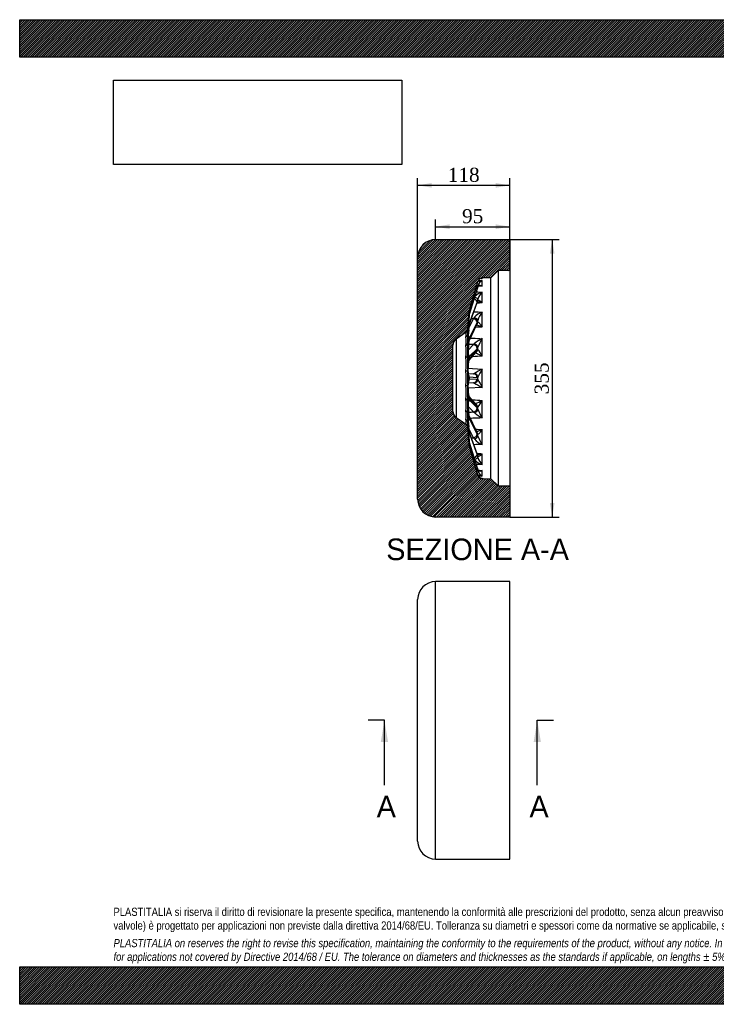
# Model space of a CAD drawing. Header units: millimetres. Extents: x 0 to 1782, y 0 to 1260.
# Tile 1 of 12: x 0 to 891, y 0 to 1260. Entities that reach past the tile are written whole.
import ezdxf
from ezdxf.enums import TextEntityAlignment as Align
from ezdxf.lldxf.tags import DXFTag

# ---------------------------------------------------------------- set-up
doc = ezdxf.new("R2010")
doc.units = ezdxf.units.MM
doc.header["$LTSCALE"] = 6
doc.layers.add('CAP355G', color=7, linetype='Continuous')
doc.layers.add('Default', color=7, linetype='Continuous')
doc.styles.add('SEACAD_Solid_Edge_ANSI', font='seans.ttf')
doc.styles.add('SEACAD_Times_New_Roman', font='times.ttf')
tags = doc.linetypes.add('CENTER2', pattern=[28.575, 19.05, -3.175, 3.175, -3.175]).pattern_tags.tags
tags[10:11] = [DXFTag(74, 4), DXFTag(75, 0), DXFTag(340, '0'), DXFTag(46, 0.0), DXFTag(50, 0.0), DXFTag(44, 0.0), DXFTag(45, 0.0)]
tags[8:9] = [DXFTag(74, 4), DXFTag(75, 0), DXFTag(340, '0'), DXFTag(46, 0.0), DXFTag(50, 0.0), DXFTag(44, 0.0), DXFTag(45, 0.0)]
tags[6:7] = [DXFTag(74, 4), DXFTag(75, 0), DXFTag(340, '0'), DXFTag(46, 0.0), DXFTag(50, 0.0), DXFTag(44, 0.0), DXFTag(45, 0.0)]
tags[4:5] = [DXFTag(74, 4), DXFTag(75, 0), DXFTag(340, '0'), DXFTag(46, 0.0), DXFTag(50, 0.0), DXFTag(44, 0.0), DXFTag(45, 0.0)]
doc.dimstyles.new('ANSImm', dxfattribs={"dimtxt": 18, "dimasz": 18, "dimexe": 9, "dimexo": 0, "dimgap": 4.5, "dimtad": 1, "dimdsep": 46, "dimtxsty": 'SEACAD_Times_New_Roman', "dimblk1": '_SE_FILLED', "dimblk2": '_SE_FILLED', "dimsah": 1, "dimcen": 9, "dimazin": 0, "dimtfac": 0.85, "dimtdec": 3, "dimtofl": 0, "dimtmove": 0, "dimatfit": 3, "dimfxl": 1, "dimarcsym": 0})
picture_1 = doc.add_image_def('image1.jpg', size_in_pixel=(4302, 1260))

# ---------------------------------------------------------------- blocks, each defined once
blk = doc.blocks.new('SE')
at = {"layer": 'CAP355G', "color": 7, "linetype": 'Continuous'}
for p, q in [((532, 185.9), (532, 540.9)), ((627, 540.9), (532, 540.9)), ((627, 185.9), (627, 540.9)), ((509, 208.9), (509, 517.9)), ((532, 185.9), (627, 185.9))]:
    blk.add_line(p, q, dxfattribs=at)
for centre, start, end in [((532, 517.9), 90, 180), ((532, 208.9), 180, 270)]:
    blk.add_arc(centre, 23, start, end, dxfattribs=at)
blk = doc.blocks.new('SE4')
at = {"color": 7, "linetype": 'Continuous', "style": 'SEACAD_Solid_Edge_ANSI'}
blk.add_text('A', height=27.6, dxfattribs=at).set_placement((456.6, 266.8), align=Align.TOP_LEFT)
blk = doc.blocks.new('SE5')
at = {"color": 7, "linetype": 'Continuous', "style": 'SEACAD_Solid_Edge_ANSI'}
blk.add_text('A', height=27.6, dxfattribs=at).set_placement((652, 266.8), align=Align.TOP_LEFT)
blk = doc.blocks.new('SEANNOT_GROUP')
at = {"linetype": 'Continuous'}
blk.add_hatch(color=7, dxfattribs=at).paths.add_polyline_path([(471.1, 335.8), (466.5, 363.4), (461.9, 335.8)])
at = {"color": 7, "linetype": 'Continuous'}
blk.add_lwpolyline([(466.5, 280.6), (466.5, 363.4)], dxfattribs=at)
blk = doc.blocks.new('SEANNOT_GROUP1')
at = {"linetype": 'Continuous'}
blk.add_hatch(color=7, dxfattribs=at).paths.add_polyline_path([(666.6, 335.8), (662, 363.4), (657.4, 335.8)])
at = {"color": 7, "linetype": 'Continuous'}
blk.add_lwpolyline([(662, 280.6), (662, 363.4)], dxfattribs=at)
blk = doc.blocks.new('SE3')
at = {"layer": 'Default', "color": 7, "linetype": 'CENTER2'}
for p, q in [((466.5, 363.4), (445.8, 363.4)), ((662, 363.4), (682.7, 363.4))]:
    blk.add_line(p, q, dxfattribs=at)
at = {"layer": 'Default', "color": 7, "linetype": 'CENTER2', "const_width": 0.0001}
blk.add_lwpolyline([(466.5, 363.4), (662, 363.4)], dxfattribs=at)
at = {"layer": 'Default'}
for name in ['SEANNOT_GROUP', 'SEANNOT_GROUP1', 'SE4', 'SE5']:
    blk.add_blockref(name, (0, 0), dxfattribs=at)
blk = doc.blocks.new('SE6')
at = {"layer": 'CAP355G', "linetype": 'Continuous'}
h = blk.add_hatch(dxfattribs=at)
h.set_pattern_fill('LINE', scale=0.629921, angle=45, style=0)
edge = h.paths.add_edge_path()
edge.add_line((573, 864.1), (574.9, 885.6))
edge.add_arc((580.9, 885), 6, 164.1406, 174.9575, ccw=False)
edge.add_line((575.1, 886.7), (586.1, 925.1))
edge.add_arc((591.8, 923.5), 6, 91, 164.1406, ccw=False)
edge.add_line((591.7, 929.5), (602.7, 929.7))
edge.add_line((602.7, 929.7), (612, 938.9))
edge.add_line((612, 938.9), (627, 938.9))
edge.add_line((627, 938.9), (627, 978.6))
edge.add_line((627, 978.6), (532, 978.6))
edge.add_arc((532, 955.6), 23, 90, 180)
edge.add_line((509, 955.6), (509, 646.6))
edge.add_arc((532, 646.6), 23, 180, 270)
edge.add_line((532, 623.6), (627, 623.6))
edge.add_line((627, 623.6), (627, 663.3))
edge.add_line((627, 663.3), (612, 663.3))
edge.add_line((612, 663.3), (602.7, 672.5))
edge.add_line((602.7, 672.5), (591.7, 672.7))
edge.add_arc((591.8, 678.7), 6, 195.8594, 269, ccw=False)
edge.add_line((586.1, 677.1), (575.1, 715.6))
edge.add_arc((580.9, 717.2), 6, 185.0425, 195.8594, ccw=False)
edge.add_line((574.9, 716.7), (573, 738.1))
edge.add_arc((568, 737.7), 5, 5.0425, 55)
edge.add_line((570.9, 741.8), (558.2, 750.6))
edge.add_arc((564, 758.8), 10, 180, 235, ccw=False)
edge.add_line((554, 758.8), (554, 843.4))
edge.add_arc((564, 843.4), 10, 125, 180, ccw=False)
edge.add_line((558.2, 851.6), (570.9, 860.5))
edge.add_arc((568, 864.6), 5, 305, 354.9575)
at = {"layer": 'CAP355G', "color": 7, "linetype": 'Continuous'}
for p, q in [((532, 978.6), (627, 978.6)), ((627, 978.6), (627, 938.9)), ((509, 646.6), (509, 955.6)), ((612, 938.9), (602.7, 929.7)), ((612, 938.9), (612, 663.3)), ((627, 938.9), (612, 938.9)), ((627, 938.9), (627, 663.3)), ((575.1, 886.7), (586.1, 925.1)), ((591.7, 929.5), (591.6, 929)), ((602.7, 929.7), (591.7, 929.5)), ((602.7, 672.5), (602.7, 929.7)), ((585, 915.7), (575.1, 882.9)), ((575.1, 882.1), (585, 915.2)), ((575.1, 881.9), (585, 915.1)), ((575, 869), (584.9, 897.4)), ((585, 898.9), (575.1, 871.1)), ((575.1, 869.6), (585, 897.9)), ((573, 864.1), (574.9, 885.6)), ((575.1, 882.9), (575.1, 882.1)), ((574.9, 881.8), (574.3, 875.3)), ((574.3, 874.5), (574.9, 881)), ((574.3, 874.4), (574.9, 881)), ((574.9, 870.2), (574.3, 864.7)), ((574.6, 865.4), (580.4, 877.3)), ((574.9, 881), (574.9, 881.8)), ((574.9, 868.6), (574.9, 870.2)), ((574.9, 849.1), (584.7, 869.8)), ((585, 872.5), (575.1, 852.5)), ((575.1, 850.3), (585, 871.2)), ((575.1, 871.1), (575.1, 869.6)), ((558.2, 851.6), (570.9, 860.5)), ((570.8, 859.7), (570.9, 860.5)), ((570.8, 859.7), (570.8, 859.7)), ((573.3, 867.7), (573, 863.3)), ((573, 864.1), (573, 863.3)), ((573, 863.3), (573, 863.3)), ((573, 857.3), (573.3, 861.3)), ((573.3, 861.2), (573, 857.2)), ((573, 857.3), (573, 857.2)), ((574.3, 863.1), (574.9, 868.6)), ((574.3, 862.9), (574.9, 868.5)), ((558.2, 851.6), (558.2, 750.6)), ((570.8, 853.9), (570.8, 854)), ((573, 845.7), (573.3, 848.9)), ((573.3, 848.8), (573, 845.6)), ((573, 845.7), (573, 845.6)), ((573.4, 849.1), (573.4, 849.1)), ((573.6, 837.1), (580.4, 844.2)), ((574.9, 851.8), (574.3, 847.8)), ((574.3, 845.6), (574.9, 849.7)), ((574.3, 845.1), (574.9, 849.2)), ((574.9, 849.7), (574.9, 851.8)), ((575.1, 852.5), (575.1, 850.3)), ((554, 758.8), (554, 843.4)), ((570.8, 843), (570.8, 843.2)), ((573, 829.8), (573.3, 831.8)), ((573.3, 831.7), (573, 829.6)), ((574.5, 823.9), (583.9, 834.6)), ((585, 839), (575.1, 828.8)), ((575.1, 826.3), (585, 837.5)), ((570.8, 827.9), (570.8, 828.2)), ((573, 829.8), (573, 829.6)), ((574.1, 822.6), (574.7, 824.7)), ((574.9, 828.5), (574.3, 826.4)), ((574.3, 823.8), (574.9, 825.9)), ((574.9, 825.9), (574.9, 828.5)), ((575.1, 828.8), (575.1, 826.3)), ((570.8, 810.3), (570.8, 810.5)), ((573, 811.1), (573.3, 811.8)), ((573.3, 811.6), (573, 810.9)), ((573, 811.1), (573, 810.9)), ((573.4, 813.9), (591.6, 812.9)), ((573.5, 807.3), (580.4, 806.9)), ((580.4, 795.3), (573.5, 795)), ((574.9, 802.5), (574.3, 802.5)), ((574.3, 799.7), (574.9, 799.8)), ((575.1, 802.4), (574.9, 802.5)), ((574.9, 799.8), (574.9, 802.5)), ((574.9, 799.8), (575.1, 799.8)), ((585, 801.9), (575.1, 802.4)), ((575.1, 802.4), (575.1, 799.8)), ((575.1, 799.8), (585, 800.3)), ((570.8, 791.7), (570.8, 792)), ((573, 791.3), (573, 791.2)), ((573, 791.3), (573.3, 790.6)), ((573.3, 790.5), (573, 791.2)), ((591.6, 789.4), (573.4, 788.4)), ((570.8, 774.1), (570.8, 774.3)), ((573, 772.6), (573, 772.5)), ((573, 772.6), (573.3, 770.6)), ((573.3, 770.4), (573, 772.5)), ((574.7, 777.5), (574.1, 779.7)), ((574.9, 776.3), (574.3, 778.5)), ((574.3, 775.8), (574.9, 773.8)), ((583.9, 767.6), (574.5, 778.3)), ((574.9, 773.8), (574.9, 776.3)), ((585, 764.7), (575.1, 775.9)), ((575.1, 775.9), (575.1, 773.4)), ((575.1, 773.4), (585, 763.2)), ((570.8, 759.1), (570.8, 759.3)), ((573, 756.6), (573, 756.5)), ((573, 756.6), (573.3, 753.5)), ((573.3, 753.4), (573, 756.5)), ((580.4, 758), (573.6, 765.2)), ((574.9, 753.1), (574.3, 757.1)), ((574.9, 752.6), (574.3, 756.6)), ((570.9, 741.8), (558.2, 750.6)), ((570.8, 748.2), (570.8, 748.3)), ((573, 745), (573, 745)), ((573.3, 741), (573, 745)), ((573, 745), (573.3, 741)), ((574.3, 754.4), (574.9, 750.4)), ((584.7, 732.4), (574.9, 753.2)), ((574.9, 750.4), (574.9, 752.6)), ((585, 731.1), (575.1, 751.9)), ((575.1, 751.9), (575.1, 749.8)), ((575.1, 749.8), (585, 729.8)), ((570.8, 742.5), (570.8, 742.6)), ((570.9, 741.8), (570.8, 742.5)), ((573, 738.9), (573, 738.9)), ((573, 738.9), (573, 738.1)), ((573, 738.9), (573.3, 734.5)), ((574.9, 716.7), (573, 738.1)), ((574.9, 733.8), (574.3, 739.3)), ((574.9, 733.6), (574.3, 739.2)), ((574.3, 737.6), (574.9, 732)), ((580.4, 724.9), (574.6, 736.8)), ((574.9, 732), (574.9, 733.6)), ((584.9, 704.8), (575, 733.2)), ((585, 704.3), (575.1, 732.7)), ((575.1, 732.7), (575.1, 731.1)), ((575.1, 731.1), (585, 703.4)), ((574.9, 721.2), (574.3, 727.8)), ((574.9, 721.3), (574.3, 727.8)), ((574.3, 726.9), (574.9, 720.4)), ((574.9, 720.4), (574.9, 721.2)), ((585, 687.1), (575.1, 720.3)), ((585, 687), (575.1, 720.2)), ((575.1, 720.2), (575.1, 719.4)), ((575.1, 719.4), (585, 686.5)), ((586.1, 677.1), (575.1, 715.6)), ((591.6, 673.3), (591.7, 672.7)), ((591.7, 672.7), (602.7, 672.5)), ((602.7, 672.5), (612, 663.3)), ((612, 663.3), (627, 663.3)), ((627, 663.3), (627, 623.6)), ((627, 623.6), (532, 623.6))]:
    blk.add_line(p, q, dxfattribs=at)
for centre, radius, start, end in [((532, 955.6), 23, 90, 180), ((592.5, 913.1), 13.3, 93.8818, 119.8318), ((591.8, 923.5), 6, 91, 164.1406), ((596.2, 916.9), 10.5, 116.3054, 165.8628), ((591, 923.9), 5.05, 134.6382, 138.6388), ((591, 923.9), 5.05, 83.0157, 134.6382), ((590.7, 924.4), 4.53, 135.6605, 137.8013), ((590.7, 924.4), 4.53, 91.0169, 100.5243), ((547.6, 922.7), 44.1, 355.2732, 4.7268), ((595.5, 894.7), 17.2, 103.0913, 140.3413), ((455.5, 954.5), 135.2, 343.3158, 344.9739), ((682.3, 886.5), 101.5, 161.5107, 163.519), ((674, 888.8), 92.8, 161.4784, 163.562), ((605.9, 896.6), 20.6, 133.9406, 164.0315), ((429.7, 904.5), 162, 357.5541, 2.4459), ((606.8, 890), 23.1, 155.5187, 161.3975), ((534.5, 916.6), 53.5, 340.6228, 344.4362), ((612.1, 888.7), 28.7, 155.4478, 161.2349), ((580.9, 885), 6, 164.1406, 174.9575), ((599.5, 863.7), 23.5, 109.8259, 140.1268), ((620.6, 863.9), 36.4, 143.0674, 162.0377), ((283.9, 876.3), 307.8, 358.228, 1.772), ((782.2, 852), 209.1, 175.0638, 177.3792), ((977.2, 837.2), 404.7, 174.7162, 175.3513), ((580, 880.5), 5.09, 163.3983, 174.681), ((574.1, 883.2), 8.63, 317.091, 329.1879), ((566.1, 881.5), 20.9, 334.4072, 342.3445), ((591.5, 868.3), 7.14, 140.0698, 156.412), ((522.5, 856.9), 48.4, 356.6574, 3.3426), ((568, 864.6), 5, 305, 354.9575), ((756.6, 843.6), 183.3, 173.9531, 178.2611), ((577.4, 868.2), 2.52, 160.5351, 173.6503), ((564, 843.4), 10, 125, 180), ((377.6, 848.5), 193.3, 358.4076, 1.5924), ((693.9, 830.2), 120.5, 172.9059, 179.1653), ((578.6, 847.4), 3.7, 299.0825, 321.3676), ((607.6, 816.8), 38.6, 114.6015, 132.5992), ((645.4, 818), 63.6, 147.8523, 158.9893), ((166, 840.6), 425.7, 358.494, 1.506), ((195.3, 835.6), 375.6, 358.872, 1.128), ((577.1, 831.9), 3.77, 179.1924, 180.7932), ((580.4, 843.1), 6.14, 318.7914, 337.8668), ((534.1, 799), 65, 27.9486, 37.0176), ((45.2, 819.2), 525.7, 359.0526, 0.9474), ((646.4, 811.9), 73, 171.6337, 180.0963), ((-15.3, 801.1), 586.2, 359.1067, 0.8933), ((579.3, 811.7), 5.96, 179.2749, 180.7226), ((580.5, 808.7), 1.83, 267.3534, 303.4043), ((721.3, 571.3), 274.2, 118.2256, 120.6363), ((771.3, 710.4), 206.9, 150.3216, 153.5736), ((120.9, 801.1), 470.8, 358.568, 1.432), ((580.5, 793.5), 1.83, 56.5957, 92.6466), ((720.3, 1029.2), 272.2, 239.3548, 241.7833), ((157.4, 801.1), 428.6, 359.8126, 0.1874), ((771.3, 891.8), 206.8, 206.4259, 209.6789), ((36.8, 783), 534.1, 359.0675, 0.9325), ((579.3, 790.5), 5.95, 179.2768, 180.7257), ((646.6, 790.3), 73.3, 179.9175, 188.3525), ((181.7, 766.7), 389.2, 358.9114, 1.0886), ((577.1, 770.3), 3.75, 179.2024, 180.812), ((694, 772), 120.6, 180.8375, 187.0913), ((573.6, 802.4), 34.6, 285.2577, 301.2563), ((534.1, 803.3), 65, 322.9837, 332.0501), ((166, 761.6), 425.7, 358.494, 1.506), ((564, 758.8), 10, 180, 235), ((364, 753.7), 206.9, 358.5122, 1.4878), ((578.6, 754.8), 3.7, 38.6324, 60.9175), ((607.3, 785), 37.9, 227.2519, 245.5475), ((580.4, 759.1), 6.14, 22.1332, 41.2086), ((645.4, 784.3), 63.6, 201.0098, 212.1486), ((514.1, 745.4), 56.8, 357.1515, 2.8485), ((756.6, 758.7), 183.3, 181.7382, 186.0476), ((573.6, 753.1), 0.197, 179.3431, 181.3411), ((568, 737.7), 5, 5.0425, 55), ((852.9, 754.7), 279.8, 182.8663, 185.5146), ((577.5, 734.1), 2.59, 186.5286, 199.286), ((591.5, 733.9), 7.14, 203.588, 219.9302), ((283.9, 726), 307.8, 358.228, 1.772), ((580, 721.7), 5.1, 185.3368, 196.5839), ((574.1, 719.1), 8.63, 30.8121, 42.909), ((599.4, 738.3), 23.2, 219.6895, 250.3578), ((566.1, 720.7), 20.9, 17.6555, 25.5928), ((620.6, 738.3), 36.3, 197.9613, 216.9335), ((580.9, 717.2), 6, 185.0425, 195.8594), ((595.4, 707.4), 17, 219.5918, 257.0997), ((606.9, 712.3), 23.2, 198.6248, 204.4771), ((612.1, 713.5), 28.7, 198.7651, 204.5522), ((534.5, 685.6), 53.5, 15.5638, 19.3772), ((605.9, 705.6), 20.6, 195.968, 226.0599), ((429.7, 697.7), 162, 357.5542, 2.4458), ((672.3, 712.9), 91.1, 196.4154, 198.5397), ((682.3, 715.8), 101.5, 196.481, 198.4893), ((455.5, 647.7), 135.2, 15.0261, 16.6842), ((596.2, 685.3), 10.5, 194.1378, 243.6941), ((547.6, 679.5), 44.1, 355.2733, 4.7267), ((591, 678.3), 5.05, 193.6008, 226.9119), ((591.8, 678.7), 6, 195.8594, 269), ((590.7, 677.7), 4.46, 223.5176, 226.5535), ((591, 678.3), 5.05, 226.9119, 276.9854), ((590.7, 677.7), 4.46, 260.0131, 269.1035), ((532, 646.6), 23, 180, 270)]:
    blk.add_arc(centre, radius, start, end, dxfattribs=at)
for centre, major_axis, ratio, start_param, end_param in [((581.2, 920.8), (4.83, -1.3), 0.017047, -0.81183, -0.08456), ((580.2, 917), (-4.79, 1.44), 0.310843, 3.230559, 3.957863), ((580.2, 916.5), (-4.79, 1.42), 0.283604, 3.141593, 3.22977), ((581.2, 919.9), (-4.74, 1.59), 0.581368, 3.14004, 3.245569), ((551.5, 803.3), (33.1, 121.8), 0.081775, -0.30342, -0.28039), ((580.2, 900), (4.71, -1.67), 0.576939, 0.197949, 1.54429), ((581.2, 903.4), (4.81, -1.35), 0.28218, 0.168225, 1.521324), ((580.2, 899), (-4.72, 1.64), 0.553768, 3.141593, 3.335717), ((581.2, 901.7), (-4.53, 2.12), 0.791222, 3.13961, 3.407378), ((551.5, 802.9), (28.7, 121.7), 0.15839, -0.602452, -0.579423), ((569.9, 882.3), (4.98, -0.46), 0.312199, 0.028594, 0.366057), ((570.3, 884.2), (-4.79, 1.44), 0.310843, 3.230559, 3.63254), ((580.9, 881.2), (5.79, -1.67), 0.942998, 3.129827, 3.318618), ((580.9, 880.7), (-5.79, -1.67), 0.942998, 5.741355, 5.930146), ((570.3, 883.4), (-4.79, 1.42), 0.283604, 3.143832, 3.22977), ((574.3, 878.9), (0.9, 11.3), 0.026418, 2.999932, 4.39147), ((574.3, 871.2), (-0.9, -11.2), 0.026775, 4.422247, 5.813785), ((569.3, 875.7), (4.98, -0.46), 0.312199, 0.028594, 0.348625), ((569.9, 870.6), (4.97, -0.54), 0.589231, 0.063985, 0.645831), ((570.3, 872.2), (4.71, -1.67), 0.576939, 0.197949, 0.826189), ((569.3, 874.9), (-4.98, 0.46), 0.303437, 3.141484, 3.170101), ((569.9, 881.4), (-4.98, 0.46), 0.303437, 3.141593, 3.170101), ((580.9, 869.5), (5.95, -0.96), 0.80174, 2.992947, 3.181738), ((580.9, 868.6), (-5.95, -0.96), 0.80174, 5.878235, 6.067025), ((570.3, 870.7), (-4.72, 1.64), 0.553768, 3.145951, 3.335717), ((1706.9, 758), (-2706.7, 114.9), 0.028993, -1.140347, -1.139332), ((580.2, 873.3), (4.48, -2.21), 0.78656, 0.366152, 1.886583), ((581.2, 876), (4.75, -1.56), 0.553786, 0.268741, 1.691473), ((580.2, 872), (-4.52, 2.14), 0.769725, 3.141593, 3.495244), ((581.2, 873.7), (-3.68, 3.38), 0.923626, 3.140747, 3.157092), ((581.2, 873.7), (-3.68, 3.38), 0.923626, 3.157092, 3.756404), ((551.5, 802.4), (21.4, 121.7), 0.223273, -0.914707, -0.891677), ((568, 863.8), (-4.98, 0.44), 0.986342, 2.268546, 3.141593), ((568, 863.7), (4.98, 0.48), 0.988768, 5.227398, 5.505362), ((568, 857.7), (5, -0.16), 0.887367, 5.351196, 6.224242), ((568, 857.6), (5, 0.16), 0.894406, 5.29437, 6.167417), ((567.8, 804.2), (5, 59.8), 0.027033, -0.47585, -0.146803), ((567.8, 803.8), (4.3, 59.7), 0.051569, -0.788237, -0.45919), ((568.4, 868.2), (-4.98, -0.5), 0.989038, 2.956598, 2.986433), ((580.1, 875.8), (-6.71, -8.06), 0.057425, -0.082559, -0.055059), ((574.3, 871.3), (0.8, 11.2), 0.050671, 2.694067, 4.085605), ((574.3, 856.7), (-0.8, -11.1), 0.051802, 4.110726, 5.502264), ((568.4, 861.6), (-5, -0.16), 0.895227, 3.025395, 3.140623), ((568.4, 861.7), (-5, 0.16), 0.886513, 3.082859, 3.141425), ((580.1, 868.5), (-6.59, -7.63), 0.180354, -0.219738, -0.192238), ((569.3, 865), (4.97, -0.54), 0.589231, 0.063985, 0.58565), ((569.3, 863.4), (-4.97, 0.54), 0.581778, 3.141725, 3.205154), ((569.9, 869), (-4.97, 0.54), 0.581778, 3.141593, 3.205154), ((568, 846.1), (5, -0.1), 0.70153, 5.337581, 6.210627), ((568, 845.9), (5, 0.1), 0.712493, 5.308626, 6.181672), ((567.8, 803), (3.1, 59.7), 0.071232, -1.102369, -0.773322), ((568.4, 849), (-5, -0.1), 0.713784, 3.039888, 3.141197), ((568.4, 849.2), (-5, 0.1), 0.700213, 3.069166, 3.141357), ((580.1, 854.6), (-6.34, -6.82), 0.328949, -0.353741, -0.326241), ((574.3, 856.8), (0.6, 11.2), 0.070846, 2.383723, 3.775261), ((574.3, 836.8), (-0.6, -11), 0.072457, 3.793093, 5.184631), ((569.3, 848.1), (4.94, -0.75), 0.808585, 0.121149, 0.72958), ((569.9, 852.1), (4.94, -0.75), 0.808585, 0.121149, 0.852951), ((570.3, 853.3), (4.48, -2.21), 0.78656, 0.366152, 1.162268), ((1706.9, 750.5), (-2706.7, 134.9), 0.015232, -1.140818, -1.138276), ((569.3, 845.9), (-4.95, 0.74), 0.80317, 3.14201, 3.261236), ((580.9, 851.1), (-5.99, 0.71), 0.582434, 6.075119, 6.26391), ((580.9, 849.8), (-5.99, -0.71), 0.582434, 5.937655, 6.126446), ((570.3, 851.1), (-4.52, 2.14), 0.769725, 3.162277, 3.495244), ((569.9, 849.9), (-4.95, 0.74), 0.80317, 3.141593, 3.261236), ((580.2, 839.5), (3.6, -3.47), 0.919186, 0.720747, 2.241178), ((581.2, 841.2), (4.57, -2.04), 0.771183, 0.420544, 1.843276), ((568.4, 832.1), (-5, 0.08), 0.445371, 3.06209, 3.141489), ((568.4, 831.8), (-5, -0.08), 0.462471, 3.047172, 3.141394), ((580.1, 835.4), (-6.04, -5.67), 0.524845, -0.471447, -0.443947), ((574.3, 836.9), (0.3, 11.1), 0.084735, 2.06728, 3.458818), ((570.3, 829.2), (3.6, -3.47), 0.919186, 0.720747, 1.599644), ((569.9, 828.6), (4.8, -1.39), 0.948789, 0.267796, 1.077234), ((581.2, 838.5), (-0.33, -4.99), 0.965619, 0.543935, 1.549608), ((580.2, 837.9), (-3.76, 3.3), 0.910336, 3.141593, 3.820546), ((551.5, 801.8), (11.5, 121.7), 0.267963, -1.242793, -1.219763), ((568, 830), (5, -0.08), 0.447022, 5.330563, 6.203609), ((568, 829.8), (5, 0.08), 0.460836, 5.31581, 6.188856), ((567.8, 802.1), (1.6, 59.7), 0.083983, -1.418284, -1.089237), ((574.3, 813.4), (-0.3, -11), 0.085938, 3.470494, 4.862032), ((569.3, 826.5), (4.8, -1.39), 0.948789, 0.267796, 0.84988), ((569.3, 823.9), (-4.81, 1.35), 0.945942, 3.144255, 3.402268), ((570.3, 826.7), (-3.76, 3.3), 0.910336, 3.345151, 3.820546), ((569.9, 826.1), (-4.81, 1.35), 0.945942, 3.141593, 3.402268), ((580.9, 827.8), (-6, 0.61), 0.306193, 6.037281, 6.226072), ((580.9, 826.3), (-6, -0.61), 0.306193, -0.307692, -0.118901), ((568, 811.2), (5, -0.07), 0.148757, 5.325506, 6.198552), ((568, 810.9), (5, 0.07), 0.16407, 5.32092, 6.193966), ((567.8, 801.1), (0, 59.7), 0.088404, 4.547866, 4.876912), ((580.1, 812.9), (-6.05, -3.74), 0.788771, -0.466934, -0.439434), ((568.4, 811.9), (-5, 0.07), 0.146932, 3.056983, 3.141605), ((568.4, 811.6), (-5, -0.07), 0.165889, 3.052345, 3.141454), ((574.3, 813.5), (0, -11), 0.09018, 4.887018, 6.278556), ((580.2, 801.9), (-0.26, -4.99), 0.961837, 1.621161, 3.141593), ((581.2, 802.5), (3.86, -3.18), 0.913091, 0.734474, 2.157206), ((574.3, 788.7), (0, 11), 0.09018, 0.00463, 1.396168), ((570.3, 802.4), (-0.26, -4.99), 0.961837, 1.621161, 2.434546), ((570.3, 799.8), (-0.26, 4.99), 0.961837, 3.84893, 4.662024), ((569.9, 802.5), (-0.26, -4.99), 0.996119, 1.622953, 2.338931), ((569.9, 799.8), (-0.26, 4.99), 0.996119, 3.944346, 4.660232), ((569.3, 802.5), (-0.26, -4.99), 0.996119, 1.622953, 2.058027), ((569.3, 799.7), (-0.26, 4.99), 0.996119, 4.225548, 4.660232), ((580.2, 800.3), (-0.26, 4.99), 0.961837, 3.141593, 4.662024), ((581.2, 799.7), (3.86, 3.18), 0.913091, 4.125979, 5.548711), ((568, 791.3), (5, -0.07), 0.16407, 0.08922, 0.962266), ((568, 791), (5, 0.07), 0.148757, 0.084634, 0.95768), ((567.8, 800.1), (1.6, -59.7), 0.083983, 1.089237, 1.418284), ((580.1, 789.3), (-6.05, 3.74), 0.788771, 0.439434, 0.466934), ((568.4, 790.6), (-5, 0.07), 0.165889, 3.142111, 3.23084), ((574.3, 788.9), (0.3, -11), 0.085938, 4.562746, 5.954284), ((568.4, 790.3), (-5, -0.07), 0.146932, 3.141422, 3.226203), ((568, 772.5), (5, -0.08), 0.460836, 0.09433, 0.967376), ((568, 772.2), (5, 0.08), 0.447022, 0.079576, 0.952622), ((567.8, 799.2), (3.1, -59.7), 0.071232, 0.773322, 1.102369), ((574.3, 765.3), (0.3, -11.1), 0.084735, 2.824367, 4.215905), ((569.9, 773.6), (4.8, 1.39), 0.948789, 5.199157, 6.015389), ((580.1, 766.8), (-6.04, 5.67), 0.524845, 0.443947, 0.471447), ((568.4, 770.4), (-5, 0.08), 0.462471, 3.141764, 3.236013), ((574.3, 765.4), (0.6, -11), 0.072457, 4.240147, 5.631685), ((568.4, 770.2), (-5, -0.08), 0.445371, 3.141645, 3.221095), ((570.3, 773), (3.6, 3.47), 0.919186, 4.683474, 5.562438), ((569.3, 775.7), (4.8, 1.39), 0.948789, 5.433507, 6.015389), ((569.3, 778.3), (-4.81, -1.35), 0.945942, 2.880917, 3.13892), ((570.3, 775.5), (-3.76, -3.3), 0.910336, 2.462639, 2.938034), ((569.9, 776.2), (-4.81, -1.35), 0.945942, 2.880917, 3.141593), ((580.9, 775.9), (-6, 0.61), 0.306193, 0.118901, 0.307692), ((580.9, 774.5), (-6, -0.61), 0.306193, 0.057114, 0.245905), ((568, 756.4), (5, -0.1), 0.712493, 0.101513, 0.97456), ((568, 756.2), (5, 0.1), 0.70153, 0.072558, 0.945605), ((567.8, 798.5), (4.3, -59.7), 0.051569, 0.45919, 0.788237), ((574.3, 745.4), (0.6, -11.2), 0.070846, 2.507925, 3.899463), ((1706.9, 851.8), (-2706.7, -134.9), 0.015232, 1.138276, 1.140818), ((569.3, 756.4), (-4.95, -0.74), 0.80317, 3.021949, 3.141163), ((580.2, 762.8), (3.6, 3.47), 0.919186, 4.042007, 5.562438), ((581.2, 761), (4.57, 2.04), 0.771183, 4.439909, 5.862642), ((581.2, 763.7), (-0.33, 4.99), 0.965619, 4.733577, 5.73925), ((580.2, 764.3), (-3.76, -3.3), 0.910336, 2.462639, 3.141593), ((551.5, 800.4), (11.5, -121.7), 0.267963, 1.219763, 1.242793), ((568, 744.7), (5, -0.16), 0.894406, 0.115769, 0.988815), ((568, 744.5), (5, 0.16), 0.887367, 0.058943, 0.931989), ((567.8, 798), (5, -59.8), 0.027033, 0.146803, 0.47585), ((580.1, 747.7), (-6.34, 6.82), 0.328949, 0.326241, 0.353741), ((568.4, 753.2), (-5, 0.1), 0.713784, 3.141967, 3.243297), ((574.3, 745.5), (0.8, -11.1), 0.051802, 3.922514, 5.314052), ((568.4, 753), (-5, -0.1), 0.700213, 3.141849, 3.214019), ((574.3, 730.9), (0.8, -11.2), 0.050671, 2.19758, 3.589118), ((569.3, 754.2), (4.94, 0.75), 0.808585, 5.55363, 6.162036), ((569.9, 750.1), (4.94, 0.75), 0.808585, 5.430234, 6.162036), ((570.3, 749), (4.48, 2.21), 0.78656, 5.120917, 5.917033), ((570.3, 751.1), (-4.52, -2.14), 0.769725, 2.787941, 3.120908), ((569.9, 752.3), (-4.95, -0.74), 0.80317, 3.021949, 3.141593), ((580.9, 752.4), (-5.99, 0.71), 0.582434, 0.156739, 0.34553), ((580.9, 751.2), (-5.99, -0.71), 0.582434, 0.019275, 0.208066), ((568, 738.5), (4.98, -0.48), 0.988768, 0.182741, 1.055788), ((568, 738.5), (4.98, 0.44), 0.986342, 0, 0.873046), ((580.1, 733.8), (-6.59, 7.63), 0.180354, 0.192238, 0.219738), ((574.3, 731), (0.9, -11.2), 0.026775, 3.610993, 5.002531), ((568.4, 740.5), (-5, -0.16), 0.886513, 3.14176, 3.200326), ((568.4, 740.7), (-5, 0.16), 0.895227, 3.142808, 3.257791), ((574.3, 723.3), (0.9, -11.3), 0.026418, 1.891715, 3.283253), ((580.1, 726.5), (-6.71, 8.06), 0.057425, 0.055059, 0.082559), ((568.4, 734.1), (-4.98, 0.5), 0.989038, 3.296753, 3.326587), ((569.3, 737.2), (4.97, 0.54), 0.589231, 5.697589, 6.2192), ((569.9, 731.7), (4.97, 0.54), 0.589231, 5.637387, 6.2192), ((570.3, 730), (4.71, 1.67), 0.576939, 5.456959, 6.085237), ((569.3, 738.8), (-4.97, -0.54), 0.581778, 3.078031, 3.141457), ((569.9, 733.2), (-4.97, -0.54), 0.581778, 3.078031, 3.141593), ((580.9, 733.7), (-5.95, 0.96), 0.80174, 0.21616, 0.404951), ((580.9, 732.8), (5.95, 0.96), 0.80174, 3.101448, 3.290238), ((570.3, 731.6), (-4.72, -1.64), 0.553768, 2.947468, 3.13718), ((580.2, 730.3), (-4.52, -2.14), 0.769725, 2.787941, 3.141593), ((581.2, 728.6), (-3.68, -3.38), 0.923626, 2.526781, 3.143563), ((569.3, 726.5), (4.98, 0.46), 0.312199, 5.934561, 6.254592), ((569.3, 727.3), (-4.98, -0.46), 0.303437, 3.113084, 3.141639), ((569.9, 720), (4.98, 0.46), 0.312199, 5.917129, 6.254592), ((570.3, 718.1), (4.79, 1.44), 0.310843, 5.792238, 6.194219), ((569.9, 720.8), (-4.98, -0.46), 0.303437, 3.113084, 3.141593), ((580.9, 721.6), (-5.79, 1.67), 0.942998, 0.35304, 0.54183), ((580.9, 721.1), (5.79, 1.67), 0.942998, 2.964568, 3.153359), ((570.3, 718.9), (-4.79, -1.42), 0.283604, 3.053415, 3.139335), ((1706.9, 844.2), (-2706.8, -114.9), 0.028994, 1.139329, 1.140344), ((580.2, 729), (4.48, 2.21), 0.78656, 4.396602, 5.917033), ((581.2, 726.3), (4.75, 1.56), 0.553786, 4.591712, 6.014444), ((551.5, 799.8), (21.4, -121.7), 0.223273, 0.891677, 0.914707), ((580.2, 702.3), (4.71, 1.67), 0.576939, 4.738896, 6.085237), ((581.2, 698.9), (4.81, 1.35), 0.28218, 4.761862, 6.114961), ((580.2, 703.2), (-4.72, -1.64), 0.553768, 2.947468, 3.141593), ((581.2, 700.5), (-4.53, -2.12), 0.791222, 2.875808, 3.143426), ((551.5, 799.3), (28.7, -121.7), 0.15839, 0.579423, 0.602452), ((580.2, 685.2), (4.79, 1.44), 0.310843, 5.466915, 6.194219), ((581.2, 681.4), (4.83, 1.3), 0.017047, 0.08456, 0.81183), ((580.2, 685.7), (-4.79, -1.42), 0.283604, 3.053415, 3.141593), ((581.2, 682.3), (-4.74, -1.59), 0.581368, 3.037616, 3.14321), ((551.5, 799), (33.1, -121.8), 0.081775, 0.28039, 0.30342)]:
    blk.add_ellipse(centre, major_axis=major_axis, ratio=ratio, start_param=start_param, end_param=end_param, dxfattribs=at)
for points, knots in [([(586.1, 918.6), (586.3, 919.3), (586.7, 919.7), (587.6, 920.2), (588, 920.3), (589.5, 920.2), (590.5, 919.8), (591.6, 919.1)], [0, 0, 0, 0, 0.25, 0.25, 0.5, 0.5, 1, 1, 1, 1]), ([(591.6, 929), (591.3, 929), (591.1, 929), (590.8, 929), (590.7, 929), (590.6, 929)], [0, 0, 0, 0, 0.0625, 0.0625, 0.08269735, 0.08269735, 0.08269735, 0.08269735]), ([(586, 918.3), (586, 918.4), (586.1, 918.5), (586.1, 918.7), (586.2, 918.9), (586.4, 919), (586.5, 919.1), (586.7, 919.3), (587, 919.3), (587.3, 919.4), (587.5, 919.4), (587.6, 919.4)], [0, 0, 0, 0, 0.050174, 0.126963, 0.20548, 0.332253, 0.480182, 0.641144, 0.789753, 0.919513, 1, 1, 1, 1]), ([(591.6, 919.1), (591.3, 919.1), (591.1, 919.2), (590.6, 919.2), (590.4, 919.3), (589.7, 919.3), (589.2, 919.4), (588.4, 919.4), (588, 919.4), (587.6, 919.4)], [0, 0, 0, 0, 0.0625, 0.0625, 0.125, 0.125, 0.25, 0.25, 0.3598254, 0.3598254, 0.3598254, 0.3598254]), ([(591.6, 897.6), (591.3, 897.7), (591.1, 897.8), (590.6, 897.9), (590.4, 898), (589.7, 898.2), (589.2, 898.3), (587.9, 898.6), (587, 898.7), (585.9, 898.8), (585.6, 898.8), (585.4, 898.8)], [0, 0, 0, 0, 0.0625, 0.0625, 0.125, 0.125, 0.25, 0.25, 0.5, 0.5, 0.5613033, 0.5613033, 0.5613033, 0.5613033]), ([(586.1, 900.6), (586.3, 901), (586.7, 901.1), (587.6, 901), (588, 900.7), (589.5, 899.8), (590.5, 898.8), (591.6, 897.6)], [0, 0, 0, 0, 0.25, 0.25, 0.5, 0.5, 1, 1, 1, 1]), ([(584.7, 869.8), (584.7, 869.9), (584.8, 870), (584.9, 870.2), (585, 870.4), (585, 870.4), (585, 870.4), (585, 870.4)], [0, 0, 0, 0, 0.153724, 0.3381153, 0.5105614, 0.6718291, 0.7199216, 0.7199216, 0.7199216, 0.7199216]), ([(586.1, 872.9), (586.3, 873), (586.7, 872.7), (587.6, 872), (588, 871.5), (589.5, 869.8), (590.5, 868.3), (591.6, 866.7)], [0, 0, 0, 0, 0.25, 0.25, 0.5, 0.5, 1, 1, 1, 1]), ([(573.4, 861.4), (573.4, 861.4), (573.4, 861.4), (573.4, 861.5), (573.4, 861.6), (573.4, 861.7)], [0.7978865, 0.7978865, 0.7978865, 0.7978865, 0.8514352, 0.9169203, 1, 1, 1, 1]), ([(591.6, 866.7), (591.3, 866.9), (591.1, 867), (590.6, 867.2), (590.4, 867.3), (589.7, 867.5), (589.2, 867.7), (587.9, 868.2), (587, 868.5), (585.6, 868.9), (585.2, 869), (584.6, 869.1), (584.5, 869.1), (584.3, 869.1)], [0, 0, 0, 0, 0.0625, 0.0625, 0.125, 0.125, 0.25, 0.25, 0.5, 0.5, 0.625, 0.625, 0.6666111, 0.6666111, 0.6666111, 0.6666111]), ([(573.5, 847.3), (573.5, 847.3), (573.5, 847.3), (573.5, 847.4), (573.4, 847.5), (573.4, 847.7), (573.4, 848), (573.4, 848.4), (573.4, 848.8), (573.4, 849.1), (573.4, 849.1)], [0.5976185, 0.5976185, 0.5976185, 0.5976185, 0.6150001, 0.6610447, 0.7129055, 0.7706436, 0.8337739, 0.9014447, 0.9726915, 1, 1, 1, 1]), ([(576.5, 852.5), (577.4, 852.5), (578.3, 852.4), (579.3, 852.4), (583.4, 852.2), (587.5, 852), (591.6, 851.8)], [0.3787573, 0.3787573, 0.3787573, 0.3787573, 0.4933342, 0.4933342, 0.4933342, 1, 1, 1, 1]), ([(573.6, 827.7), (573.6, 827.7), (573.6, 827.7), (573.6, 827.8), (573.6, 828), (573.5, 828.2), (573.5, 828.6), (573.5, 829), (573.4, 829.6), (573.4, 830.2), (573.4, 830.9), (573.4, 831.5), (573.4, 831.8), (573.4, 831.9)], [0.477019, 0.477019, 0.477019, 0.477019, 0.5104216, 0.5490314, 0.5919671, 0.6390714, 0.6898521, 0.7436374, 0.7997398, 0.8575654, 0.9166538, 0.9766718, 1, 1, 1, 1]), ([(591.6, 829.4), (591.3, 829.6), (591.1, 829.7), (590.6, 829.9), (590.4, 830), (589.7, 830.4), (589.2, 830.6), (587.9, 831.3), (587, 831.7), (585.6, 832.3), (585.2, 832.5), (584.3, 832.8), (583.9, 832.9), (583.3, 833.2), (583, 833.2), (582.8, 833.3)], [0, 0, 0, 0, 0.0625, 0.0625, 0.125, 0.125, 0.25, 0.25, 0.5, 0.5, 0.625, 0.625, 0.75, 0.75, 0.8347277, 0.8347277, 0.8347277, 0.8347277]), ([(585, 837.5), (585.2, 837.7), (585.3, 837.9), (585.7, 838.1), (585.9, 838.1), (586.1, 838.1)], [0, 0, 0, 0, 0.5, 0.5, 1, 1, 1, 1]), ([(591.6, 829.4), (587.6, 829.2), (583.6, 829), (579.6, 828.7), (579.3, 828.7), (579, 828.7), (578.7, 828.7)], [0, 0, 0, 0, 0.4933342, 0.4933342, 0.4933342, 0.5309171, 0.5309171, 0.5309171, 0.5309171]), ([(573.9, 804.4), (573.9, 804.4), (573.8, 804.4), (573.8, 804.4), (573.8, 804.6), (573.8, 804.8), (573.7, 805.2), (573.7, 805.6), (573.6, 806.1), (573.6, 806.6), (573.5, 807.3), (573.5, 808), (573.4, 808.8), (573.4, 809.6), (573.4, 810.4), (573.4, 811.2), (573.4, 811.5), (573.4, 811.7)], [0.3995107, 0.3995107, 0.3995107, 0.3995107, 0.4162796, 0.4463824, 0.4798858, 0.516783, 0.5567725, 0.5993565, 0.6439722, 0.6900978, 0.7373072, 0.7852789, 0.833784, 0.8826648, 0.9318162, 0.9811697, 1, 1, 1, 1]), ([(573.4, 790.6), (573.4, 790.7), (573.4, 791.2), (573.4, 791.9), (573.4, 792.8), (573.5, 793.6), (573.5, 794.4), (573.5, 795.1), (573.6, 795.7), (573.6, 796.3), (573.7, 796.8), (573.7, 797.2), (573.8, 797.5), (573.8, 797.7), (573.8, 797.9), (573.9, 797.9), (573.9, 797.9), (573.9, 797.9)], [0, 0, 0, 0, 0.0260973, 0.0756166, 0.1250353, 0.1742985, 0.2233519, 0.2721108, 0.3204459, 0.3681645, 0.414985, 0.460507, 0.4995788, 0.5358611, 0.5689328, 0.5986964, 0.6004541, 0.6004541, 0.6004541, 0.6004541]), ([(586.1, 802.5), (585.9, 802.3), (585.7, 802.2), (585.3, 802), (585.2, 801.9), (585, 801.9)], [0, 0, 0, 0, 0.5, 0.5, 1, 1, 1, 1]), ([(585, 800.3), (585.2, 800.3), (585.3, 800.3), (585.7, 800.1), (585.9, 799.9), (586.1, 799.7)], [0, 0, 0, 0, 0.5, 0.5, 1, 1, 1, 1]), ([(573.4, 770.3), (573.4, 770.5), (573.4, 770.9), (573.4, 771.5), (573.4, 772.2), (573.4, 772.8), (573.5, 773.3), (573.5, 773.8), (573.6, 774.1), (573.6, 774.4), (573.6, 774.5), (573.6, 774.6), (573.6, 774.6), (573.6, 774.6)], [0, 0, 0, 0, 0.0325059, 0.0933416, 0.153666, 0.2132312, 0.2717581, 0.3288358, 0.3838828, 0.4299023, 0.4720215, 0.5099543, 0.5228664, 0.5228664, 0.5228664, 0.5228664]), ([(578.7, 773.6), (578.9, 773.6), (579.1, 773.5), (579.3, 773.5), (583.4, 773.3), (587.5, 773), (591.6, 772.8)], [0.4690836, 0.4690836, 0.4690836, 0.4690836, 0.4933342, 0.4933342, 0.4933342, 1, 1, 1, 1]), ([(586.1, 764.1), (585.9, 764.1), (585.7, 764.2), (585.3, 764.4), (585.2, 764.5), (585, 764.7)], [0, 0, 0, 0, 0.5, 0.5, 1, 1, 1, 1]), ([(573.4, 753.1), (573.4, 753.2), (573.4, 753.5), (573.4, 753.9), (573.4, 754.3), (573.4, 754.6), (573.4, 754.8), (573.5, 754.9), (573.5, 754.9), (573.5, 754.9)], [0, 0, 0, 0, 0.0417114, 0.1164767, 0.1892135, 0.2512483, 0.3084367, 0.3600166, 0.402119, 0.402119, 0.402119, 0.402119]), ([(591.6, 750.4), (587.6, 750.2), (583.6, 750.1), (579.6, 749.9), (578.6, 749.8), (577.5, 749.8), (576.5, 749.7)], [0, 0, 0, 0, 0.4933342, 0.4933342, 0.4933342, 0.621243, 0.621243, 0.621243, 0.621243]), ([(573.4, 740.5), (573.4, 740.6), (573.4, 740.7), (573.4, 740.8), (573.4, 740.8), (573.4, 740.9), (573.4, 740.9)], [0, 0, 0, 0, 0.0557047, 0.1279662, 0.1912331, 0.2024084, 0.2024084, 0.2024084, 0.2024084]), ([(584.3, 733.1), (584.9, 733.2), (585.5, 733.3), (587.8, 733.9), (589.7, 734.6), (591.6, 735.5)], [0.3332317, 0.3332317, 0.3332317, 0.3332317, 0.5, 0.5, 1, 1, 1, 1]), ([(585, 731.8), (585, 731.8), (585, 731.8), (585, 731.9), (584.9, 732), (584.8, 732.2), (584.7, 732.4), (584.7, 732.4)], [0.282753, 0.282753, 0.282753, 0.282753, 0.3597442, 0.5196752, 0.691023, 0.8751918, 1, 1, 1, 1]), ([(591.6, 735.5), (590.5, 733.9), (589.5, 732.5), (588, 730.8), (587.6, 730.3), (586.7, 729.5), (586.3, 729.3), (586.1, 729.4)], [0, 0, 0, 0, 0.5, 0.5, 0.75, 0.75, 1, 1, 1, 1]), ([(585.4, 703.4), (585.6, 703.4), (585.9, 703.4), (587.8, 703.5), (589.7, 704), (591.6, 704.6)], [0.4378311, 0.4378311, 0.4378311, 0.4378311, 0.5, 0.5, 1, 1, 1, 1]), ([(591.6, 704.6), (590.5, 703.4), (589.5, 702.4), (588, 701.5), (587.6, 701.3), (586.7, 701.1), (586.3, 701.2), (586.1, 701.6)], [0, 0, 0, 0, 0.5, 0.5, 0.75, 0.75, 1, 1, 1, 1]), ([(587.6, 682.8), (587.6, 682.8), (587.4, 682.8), (587.2, 682.9), (586.9, 682.9), (586.7, 683), (586.5, 683.1), (586.4, 683.3), (586.2, 683.4), (586.1, 683.6), (586, 683.8), (586, 683.9), (586, 683.9)], [0, 0, 0, 0, 0.012118, 0.139991, 0.278247, 0.402954, 0.523254, 0.693252, 0.815443, 0.911096, 0.989982, 1, 1, 1, 1]), ([(591.6, 683.2), (590.5, 682.4), (589.5, 682), (588, 682), (587.6, 682.1), (586.7, 682.5), (586.3, 682.9), (586.1, 683.6)], [0, 0, 0, 0, 0.5, 0.5, 0.75, 0.75, 1, 1, 1, 1]), ([(591.6, 675.9), (591.3, 675.9), (591.1, 676), (590.6, 676), (590.4, 676.1), (589.7, 676.2), (589.2, 676.4), (587.9, 676.8), (587, 677.1), (586, 677.6), (585.9, 677.6), (585.9, 677.7)], [0, 0, 0, 0, 0.0625, 0.0625, 0.125, 0.125, 0.25, 0.25, 0.5, 0.5, 0.5185456, 0.5185456, 0.5185456, 0.5185456])]:
    blk.add_open_spline(points, degree=3, knots=knots, dxfattribs=at)
for points in [[(586.5, 926.3), (588.2, 926.3), (589.9, 926.3), (591.6, 926.3)], [(591.6, 929), (591.1, 929), (590.7, 928.9), (590.2, 928.9)], [(583.9, 911.6), (586.5, 911.5), (589, 911.5), (591.6, 911.5)], [(591.6, 919.1), (589.8, 919), (588, 918.9), (586.3, 918.9)], [(591.6, 897.6), (589.3, 897.5), (587.1, 897.4), (584.9, 897.3)], [(581, 886.1), (584.5, 886), (588, 885.9), (591.6, 885.8)], [(591.6, 866.7), (588.7, 866.6), (585.9, 866.4), (583, 866.2)], [(583, 736), (585.9, 735.8), (588.7, 735.7), (591.6, 735.5)], [(591.6, 716.5), (588, 716.3), (584.5, 716.2), (581, 716.1)], [(584.9, 704.9), (587.1, 704.8), (589.3, 704.7), (591.6, 704.6)], [(591.6, 690.8), (589, 690.7), (586.5, 690.7), (583.9, 690.7)], [(586.3, 683.4), (588, 683.3), (589.8, 683.2), (591.6, 683.2)], [(587.6, 682.8), (588.9, 682.8), (590.2, 682.9), (591.6, 683.2)], [(591.6, 675.9), (589.9, 675.9), (588.2, 675.9), (586.5, 675.9)], [(590.2, 673.3), (590.6, 673.3), (591.1, 673.3), (591.6, 673.3)], [(590.6, 673.3), (590.9, 673.3), (591.3, 673.3), (591.6, 673.3)]]:
    blk.add_open_spline(points, degree=3, dxfattribs=at)
blk = doc.blocks.new('DMBLK34')
at = {"layer": 'Default', "linetype": 'Continuous'}
for points in [[(527, 1051), (509, 1048), (527, 1045)], [(609, 1051), (609, 1045), (627, 1048)]]:
    blk.add_hatch(color=7, dxfattribs=at).paths.add_polyline_path(points)
at = {"layer": 'Default', "color": 7, "linetype": 'Continuous'}
for p, q in [((509, 955.6), (509, 1057)), ((627, 1048), (509, 1048)), ((627, 938.9), (627, 1057))]:
    blk.add_line(p, q, dxfattribs=at)
at = {"layer": 'Default', "color": 7, "linetype": 'Continuous', "style": 'SEACAD_Times_New_Roman'}
blk.add_text('118', height=18, dxfattribs=at).set_placement((547.5, 1070.5), align=Align.TOP_LEFT)
blk = doc.blocks.new('_SE_FILLED')
at = {"color": 0}
blk.add_line((0, 0), (-1, 0), dxfattribs=at)
blk.add_solid([(0, 0), (-1, -0.1665), (-1, 0.1665), (0, 0)], dxfattribs=at)
blk = doc.blocks.new('DMBLK35')
at = {"layer": 'Default', "linetype": 'Continuous'}
for points in [[(550, 998.1), (532, 995.1), (550, 992.1)], [(609, 998.1), (609, 992.1), (627, 995.1)]]:
    blk.add_hatch(color=7, dxfattribs=at).paths.add_polyline_path(points)
at = {"layer": 'Default', "color": 7, "linetype": 'Continuous'}
for p, q in [((532, 978.6), (532, 1004.1)), ((627, 978.6), (627, 1004.1)), ((532, 995.1), (627, 995.1))]:
    blk.add_line(p, q, dxfattribs=at)
at = {"layer": 'Default', "color": 7, "linetype": 'Continuous', "style": 'SEACAD_Times_New_Roman'}
blk.add_text('95', height=18, dxfattribs=at).set_placement((565.8, 1017.6), align=Align.TOP_LEFT)
blk = doc.blocks.new('DMBLK36')
at = {"layer": 'Default', "linetype": 'Continuous'}
for points in [[(684.1, 960.6), (681.1, 978.6), (678.1, 960.6)], [(684.1, 641.6), (678.1, 641.6), (681.1, 623.6)]]:
    blk.add_hatch(color=7, dxfattribs=at).paths.add_polyline_path(points)
at = {"layer": 'Default', "color": 7, "linetype": 'Continuous'}
for p, q in [((627, 978.6), (690.1, 978.6)), ((681.1, 978.6), (681.1, 623.6)), ((627, 623.6), (690.1, 623.6))]:
    blk.add_line(p, q, dxfattribs=at)
at = {"layer": 'Default', "color": 7, "linetype": 'Continuous', "style": 'SEACAD_Times_New_Roman'}
blk.add_text('355', height=18, rotation=90, dxfattribs=at).set_placement((658.6, 780.6), align=Align.TOP_LEFT)

msp = doc.modelspace()

# ---------------------------------------------------------------- hatches: boundary and pattern name
at = {"layer": 'Default', "linetype": 'Continuous'}
h = msp.add_hatch(dxfattribs=at)
h.set_pattern_fill('LINE', scale=0.629921, angle=45, style=0)
h.paths.add_polyline_path([(1782, 1212), (1782, 1260), (0, 1260), (0, 1212)])
for points in [[(1782, 1212), (1782, 1260), (0, 1260), (0, 1212)], [(1782, 0), (1782, 48), (0, 48), (0, 0)]]:
    msp.add_hatch(color=7, dxfattribs=at).paths.add_polyline_path(points)
h = msp.add_hatch(dxfattribs=at)
h.set_pattern_fill('LINE', scale=0.629921, angle=45, style=0)
h.paths.add_polyline_path([(1782, 0), (1782, 48), (0, 48), (0, 0)])

# ---------------------------------------------------------------- linework, layer by layer
at = {"layer": 'Default', "color": 7, "linetype": 'Continuous'}
for p, q in [((0, 1260), (1782, 1260)), ((0, 1212), (0, 1260)), ((1782, 1212), (0, 1212)), ((0, 48), (1782, 48)), ((0, 0), (0, 48)), ((1782, 0), (0, 0))]:
    msp.add_line(p, q, dxfattribs=at)

# ---------------------------------------------------------------- block references
at = {"layer": 'Default'}
for name in ['SE6', 'SE', 'SE3']:
    msp.add_blockref(name, (0, 0), dxfattribs=at)

# ---------------------------------------------------------------- texts
at = {"layer": 'Default', "color": 7, "linetype": 'Continuous', "style": 'SEACAD_Solid_Edge_ANSI'}
msp.add_text('SEZIONE A-A', height=27.6, dxfattribs=at).set_placement((468.799, 596.019), align=Align.TOP_LEFT)
at = {"layer": 'Default', "insert": (120, 123.614), "char_height": 10.5, "width": 1542, "attachment_point": 1}
msp.add_mtext("{\\fArial Narrow|b0||i0||c0|p34;\\C7;\\H10.5;\\W1.;PLASTITALIA si riserva il diritto di revisionare la presente specifica, mantenendo la conformità alle prescrizioni del prodotto, senza alcun preavviso. In caso di assegnazione d'ordine si riserva di compiere una più dettagliata analisi tecnico/qualitativa. Il presente prodotto (ad esclusione delle \\P}{\\fArial Narrow|b0||i0||c0|p34;\\C7;\\H10.5;\\W1.;valvole) è progettato per applicazioni non previste dalla direttiva 2014/68/EU. Tolleranza su diametri e spessori come da normative se applicabile, su lunghezze ±5%, su angoli ±2°, se non diversamente specificato.\\P}{\\fArial Narrow|b0||i0||c0|p34;\\C7;\\H3.;\\W1.;   \\P}{\\fArial Narrow|b0||i1||c0|p34;\\C7;\\H10.5;\\W1.;PLASTITALIA on reserves the right to revise this specification, maintaining the conformity to the requirements of the product, without any notice. In case of assignation of order on will reserve to make a more detailed analysis technical/qualitative. This product (excluding valves) is designed \\P}{\\fArial Narrow|b0||i1||c0|p34;\\C7;\\H10.5;\\W1.;for applications not covered by Directive 2014/68 / EU. The tolerance on diameters and thicknesses as the standards if applicable, on lengths ± 5%, on angles ± 2 °, unless otherwise indicated.\\P}", dxfattribs=at)

# ---------------------------------------------------------------- dimensions: what is measured, and where the dimension line sits
at = {"layer": 'Default', "color": 7, "linetype": 'Continuous'}
dim = msp.add_linear_dim(base=(508.966, 1048.013), p1=(626.966, 938.919), p2=(508.966, 955.619), text='\\A1;<>', dimstyle='ANSImm', dxfattribs=at)
dim.commit()
dim.dimension.update_dxf_attribs({"geometry": 'DMBLK34', "text_midpoint": (567.966, 1048.013), "dimtype": 160})
for base, p1, p2, angle, picture, middle in [((531.966, 995.122), (531.966, 978.619), (626.966, 978.619), 0, 'DMBLK35', (579.466, 995.122)), ((681.1, 978.619), (626.966, 978.619), (626.966, 623.619), 270, 'DMBLK36', (681.1, 801.119))]:
    dim = msp.add_linear_dim(base=base, p1=p1, p2=p2, angle=angle, text='\\A1;<>', dimstyle='ANSImm', dxfattribs=at)
    dim.commit()
    dim.dimension.update_dxf_attribs({"geometry": picture, "text_midpoint": middle, "dimtype": 161})

# ---------------------------------------------------------------- pictures from other files: only their frames are drawn
image = msp.add_image(picture_1, insert=(120, 1074.619), size_in_units=(368.743, 108))
image.dxf.flags = 7

doc.saveas('drawing.dxf')
